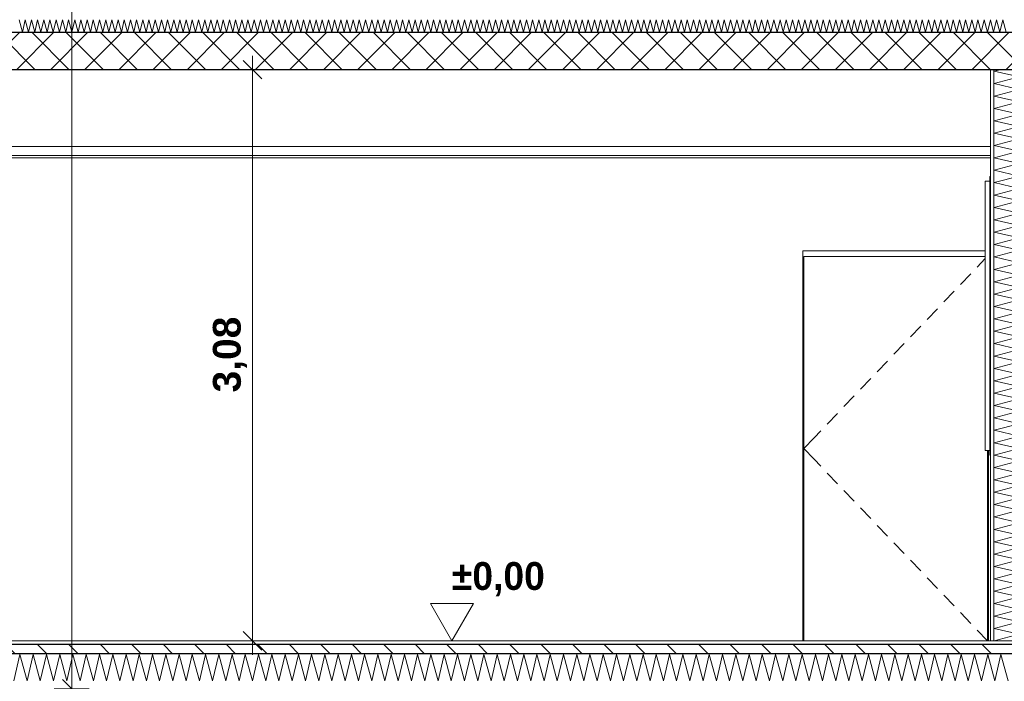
# Model space of a CAD drawing. Header units: millimetres. Extents: x -4481 to 79246, y -53000 to 18468.
# Tile 73 of 79: x 54570 to 59875, y -218 to 3344. Entities that reach past the tile are written whole.
import ezdxf

# ---------------------------------------------------------------- set-up
doc = ezdxf.new("R2010")
doc.units = ezdxf.units.MM
doc.header["$MEASUREMENT"] = 0
doc.linetypes.add('Wipeout_Contour', pattern=[1000, 0, -1000])
for name, color, linetype in [('Nouveau_2D - Cotations pour 100ème', 7, 'Continuous'), ('Nouveau__Murs ext - Périphériques', 7, 'Continuous'), ('Nouveau__Plafonds', 7, 'Continuous'), ('Nouveau__Sols - Dalles', 7, 'Continuous'), ('Nouveau_Fenêtres Archicad', 7, 'Continuous'), ('Nouveau_Portes Archicad', 7, 'Continuous')]:
    doc.layers.add(name, color=color, linetype=linetype)
doc.styles.add('STYLE_GENERE_1', font='GOTHIC.TTF')
doc.styles.add('STYLE_GENERE_2', font='arial.ttf')
doc.linetypes.add('Etanchéité', pattern='A,0,[1,PROJET COUPE BB1.Shx,S=15.873016,R=0,X=0,Y=0.15],-2000,0', length=2000)
doc.dimstyles.new('STYLE_GENERE__10', dxfattribs={"dimtxt": 175, "dimasz": 95, "dimexe": 0.18, "dimexo": 30247.210424, "dimgap": 0, "dimtad": 1, "dimlfac": 0.001, "dimzin": 0, "dimdsep": 46, "dimtxsty": 'STYLE_GENERE_2', "dimblk": 'ARROWHEAD_6', "dimblk1": 'ARROWHEAD_6', "dimblk2": 'ARROWHEAD_6', "dimcen": 0.09, "dimclrd": 1, "dimclre": 1, "dimclrt": 1, "dimazin": 0, "dimtfac": 1, "dimtdec": 4, "dimtmove": 0, "dimatfit": 3, "dimfxl": 0, "dimtolj": 1, "dimtzin": 0, "dimarcsym": 0})
doc.dimstyles.new('STYLE_GENERE__5', dxfattribs={"dimtxt": 150, "dimasz": 95, "dimexe": 0.18, "dimexo": 21959.829925, "dimgap": 0, "dimtad": 1, "dimlfac": 0.001, "dimzin": 0, "dimdsep": 46, "dimtxsty": 'STYLE_GENERE_2', "dimblk": 'ARROWHEAD_6', "dimblk1": 'ARROWHEAD_6', "dimblk2": 'ARROWHEAD_6', "dimcen": 0.09, "dimclrd": 7, "dimclre": 7, "dimclrt": 7, "dimazin": 0, "dimtfac": 1, "dimtdec": 4, "dimtmove": 0, "dimatfit": 3, "dimfxl": 0, "dimtolj": 1, "dimtzin": 0, "dimarcsym": 0})
doc.dimstyles.new('STYLE_GENERE__6', dxfattribs={"dimtxt": 150, "dimasz": 95, "dimexe": 0.18, "dimexo": 21959.829925, "dimgap": 0, "dimtad": 1, "dimlfac": 0.001, "dimzin": 0, "dimdsep": 46, "dimtxsty": 'STYLE_GENERE_2', "dimblk": 'ARROWHEAD_6', "dimblk1": 'ARROWHEAD_6', "dimblk2": 'ARROWHEAD_6', "dimcen": 0.09, "dimclrd": 7, "dimclre": 7, "dimclrt": 7, "dimazin": 0, "dimtfac": 1, "dimtdec": 4, "dimtmove": 2, "dimatfit": 3, "dimfxl": 0, "dimtolj": 1, "dimtzin": 0, "dimarcsym": 0})
doc.dimstyles.new('STYLE_GENERE__9', dxfattribs={"dimtxt": 175, "dimasz": 95, "dimexe": 0.18, "dimexo": 28568.917041, "dimgap": 0, "dimtad": 1, "dimlfac": 0.001, "dimzin": 0, "dimdsep": 46, "dimtxsty": 'STYLE_GENERE_2', "dimblk": 'ARROWHEAD_6', "dimblk1": 'ARROWHEAD_6', "dimblk2": 'ARROWHEAD_6', "dimcen": 0.09, "dimclrd": 1, "dimclre": 1, "dimclrt": 1, "dimazin": 0, "dimtfac": 1, "dimtdec": 4, "dimtmove": 0, "dimatfit": 3, "dimfxl": 0, "dimtolj": 1, "dimtzin": 0, "dimarcsym": 0})
pattern_1 = [(0, (0, 0), (0, 173.2051), [0, -100]), (0, (50, 86.6), (0, 173.2051), [0, -100])]
pattern_2 = [(135, (0, 0), (84.85281, 84.85281), [])]

# ---------------------------------------------------------------- blocks, each defined once
blk = doc.blocks.new('*X18')
at = {"layer": 'Nouveau__Murs ext - Périphériques', "color": 250, "linetype": 'Continuous', "lineweight": 5}
for p, q in [((59821.4, 3066.7), (59852.5, 3075)), ((59954.6, 3035.7), (59821.4, 3066.7)), ((59821.4, 3000), (59954.6, 3035.7)), ((59954.6, 2969), (59821.4, 3000)), ((59821.4, 2933.3), (59954.6, 2969)), ((59954.6, 2902.4), (59821.4, 2933.3)), ((59821.4, 2866.7), (59954.6, 2902.4)), ((59954.6, 2835.7), (59821.4, 2866.7)), ((59821.4, 2800), (59954.6, 2835.7)), ((59954.6, 2769), (59821.4, 2800)), ((59821.4, 2733.3), (59954.6, 2769)), ((59954.6, 2702.4), (59821.4, 2733.3)), ((59821.4, 2666.7), (59954.6, 2702.4)), ((59954.6, 2635.7), (59821.4, 2666.7)), ((59821.4, 2600), (59954.6, 2635.7)), ((59954.6, 2569), (59821.4, 2600)), ((59821.4, 2533.3), (59954.6, 2569)), ((59954.6, 2502.4), (59821.4, 2533.3)), ((59821.4, 2466.7), (59954.6, 2502.4)), ((59954.6, 2435.7), (59821.4, 2466.7)), ((59821.4, 2400), (59954.6, 2435.7)), ((59954.6, 2369), (59821.4, 2400)), ((59821.4, 2333.3), (59954.6, 2369)), ((59954.6, 2302.4), (59821.4, 2333.3)), ((59821.4, 2266.7), (59954.6, 2302.4)), ((59954.6, 2235.7), (59821.4, 2266.7)), ((59821.4, 2200), (59954.6, 2235.7)), ((59954.6, 2169), (59821.4, 2200)), ((59821.4, 2133.3), (59954.6, 2169)), ((59954.6, 2102.4), (59821.4, 2133.3)), ((59821.4, 2066.7), (59954.6, 2102.4)), ((59954.6, 2035.7), (59821.4, 2066.7)), ((59821.4, 2000), (59954.6, 2035.7)), ((59954.6, 1969), (59821.4, 2000)), ((59821.4, 1933.3), (59954.6, 1969)), ((59954.6, 1902.4), (59821.4, 1933.3)), ((59821.4, 1866.7), (59954.6, 1902.4)), ((59954.6, 1835.7), (59821.4, 1866.7)), ((59821.4, 1800), (59954.6, 1835.7)), ((59954.6, 1769), (59821.4, 1800)), ((59821.4, 1733.3), (59954.6, 1769)), ((59954.6, 1702.4), (59821.4, 1733.3)), ((59821.4, 1666.7), (59954.6, 1702.4)), ((59954.6, 1635.7), (59821.4, 1666.7)), ((59821.4, 1600), (59954.6, 1635.7)), ((59954.6, 1569), (59821.4, 1600)), ((59821.4, 1533.3), (59954.6, 1569)), ((59954.6, 1502.4), (59821.4, 1533.3)), ((59821.4, 1466.7), (59954.6, 1502.4)), ((59954.6, 1435.7), (59821.4, 1466.7)), ((59821.4, 1400), (59954.6, 1435.7)), ((59954.6, 1369), (59821.4, 1400)), ((59821.4, 1333.3), (59954.6, 1369)), ((59954.6, 1302.4), (59821.4, 1333.3)), ((59821.4, 1266.7), (59954.6, 1302.4)), ((59954.6, 1235.7), (59821.4, 1266.7)), ((59821.4, 1200), (59954.6, 1235.7)), ((59954.6, 1169), (59821.4, 1200)), ((59821.4, 1133.3), (59954.6, 1169)), ((59954.6, 1102.4), (59821.4, 1133.3)), ((59821.4, 1066.7), (59954.6, 1102.4)), ((59954.6, 1035.7), (59821.4, 1066.7)), ((59821.4, 1000), (59954.6, 1035.7)), ((59954.6, 969), (59821.4, 1000)), ((59821.4, 933.3), (59954.6, 969)), ((59954.6, 902.4), (59821.4, 933.3)), ((59821.4, 866.7), (59954.6, 902.4)), ((59954.6, 835.7), (59821.4, 866.7)), ((59821.4, 800), (59954.6, 835.7)), ((59954.6, 769), (59821.4, 800)), ((59821.4, 733.3), (59954.6, 769)), ((59954.6, 702.4), (59821.4, 733.3)), ((59821.4, 666.7), (59954.6, 702.4)), ((59954.6, 635.7), (59821.4, 666.7)), ((59821.4, 600), (59954.6, 635.7)), ((59954.6, 569), (59821.4, 600)), ((59821.4, 533.3), (59954.6, 569)), ((59954.6, 502.4), (59821.4, 533.3)), ((59821.4, 466.7), (59954.6, 502.4)), ((59954.6, 435.7), (59821.4, 466.7)), ((59821.4, 400), (59954.6, 435.7)), ((59954.6, 369), (59821.4, 400)), ((59821.4, 333.3), (59954.6, 369)), ((59954.6, 302.4), (59821.4, 333.3)), ((59821.4, 266.7), (59954.6, 302.4)), ((59954.6, 235.7), (59821.4, 266.7)), ((59821.4, 200), (59954.6, 235.7)), ((59954.6, 169), (59821.4, 200)), ((59821.4, 133.3), (59954.6, 169)), ((59954.6, 102.4), (59821.4, 133.3)), ((59821.4, 66.7), (59954.6, 102.4)), ((59954.6, 35.7), (59821.4, 66.7)), ((59821.4, 0), (59954.6, 35.7))]:
    blk.add_line(p, q, dxfattribs=at)
blk = doc.blocks.new('Élément de coupe_17')
at = {"layer": 'Nouveau__Murs ext - Périphériques', "color": 7, "linetype": 'Etanchéité', "lineweight": 5}
blk.add_line((60238, 3275), (60238, 0), dxfattribs=at)
at = {"layer": 'Nouveau__Murs ext - Périphériques', "color": 7, "linetype": 'Continuous', "lineweight": 5}
for p, q in [((60278, 3275), (60278, 2498.5)), ((59818, 3075), (59818, 0)), ((60278, 1000), (60278, 0))]:
    blk.add_line(p, q, dxfattribs=at)
at = {"layer": 'Nouveau__Murs ext - Périphériques', "color": 7, "linetype": 'Continuous', "lineweight": 13}
for p, q in [((59800, 3075), (59800, 2613)), ((59800, 2613), (59800, 2600)), ((59800, 2600), (59800, 0))]:
    blk.add_line(p, q, dxfattribs=at)
at = {"color": 254, "linetype": 'Wipeout_Contour', "lineweight": 0, "ltscale": 240070.706284}
blk.add_wipeout([(59968, 3275), (59968, 0), (59978, 0), (59978, 3275)], dxfattribs=at).dxf.layer = 'Nouveau__Murs ext - Périphériques'
at = {"color": 254, "linetype": 'Wipeout_Contour', "lineweight": 0, "ltscale": 240910.083642}
blk.add_wipeout([(60178, 3275), (60178, 0), (60188, 0), (60188, 3275)], dxfattribs=at).dxf.layer = 'Nouveau__Murs ext - Périphériques'
at = {"layer": 'Nouveau__Murs ext - Périphériques', "linetype": 'Continuous', "lineweight": 0}
h = blk.add_hatch(dxfattribs=at)
h.set_pattern_fill('Plâtre___Enduit', color=254, style=0, pattern_type=2)
h.set_pattern_definition(pattern_1)
h.paths.add_polyline_path([(59968, 3275), (59968, 0), (59978, 0), (59978, 3275)])
h = blk.add_hatch(dxfattribs=at)
h.set_pattern_fill('Plâtre___Enduit', color=254, style=0, pattern_type=2)
h.set_pattern_definition(pattern_1)
h.paths.add_polyline_path([(60178, 3275), (60178, 0), (60188, 0), (60188, 3275)])
at = {"layer": 'Nouveau__Murs ext - Périphériques', "color": 7, "linetype": 'Continuous', "lineweight": 5}
for p, q in [((60178, 3275), (60178, 0)), ((60188, 3275), (60188, 0))]:
    blk.add_line(p, q, dxfattribs=at)
at = {"layer": 'Nouveau__Murs ext - Périphériques', "color": 7, "linetype": 'Continuous', "lineweight": 5, "flags": 128}
blk.add_lwpolyline([(60278, 0), (60238, 0), (60188, 0), (60178, 0)], dxfattribs=at)
at = {"color": 254, "linetype": 'Wipeout_Contour', "lineweight": 0, "ltscale": 240009.586153}
blk.add_wipeout([(59958, 3075), (59958, 0), (59968, 0), (59968, 3075)], dxfattribs=at).dxf.layer = 'Nouveau__Murs ext - Périphériques'
at = {"layer": 'Nouveau__Murs ext - Périphériques', "linetype": 'Continuous', "lineweight": 5}
h = blk.add_hatch(dxfattribs=at)
h.set_pattern_fill('__MAÇONNERIE', style=0, pattern_type=2)
h.set_pattern_definition(pattern_2)
h.paths.add_polyline_path([(59978, 3275), (59978, 0), (60178, 0), (60178, 3275)])
at = {"layer": 'Nouveau__Murs ext - Périphériques', "color": 7, "linetype": 'Continuous', "lineweight": 25}
for p, q in [((59978, 3275), (59978, 0)), ((59968, 3075), (59968, 0))]:
    blk.add_line(p, q, dxfattribs=at)
at = {"layer": 'Nouveau__Murs ext - Périphériques', "color": 7, "linetype": 'Continuous', "lineweight": 5}
blk.add_line((59958, 3075), (59958, 0), dxfattribs=at)
at = {"layer": 'Nouveau__Murs ext - Périphériques', "lineweight": 0}
blk.add_blockref('*X18', (0, 0), dxfattribs=at)
blk = doc.blocks.new('*X59')
at = {"layer": 'Nouveau__Sols - Dalles', "color": 250, "linetype": 'Continuous', "lineweight": 5}
for p, q in [((54538.3, -216.4), (54571.4, -73.6)), ((54571.4, -73.6), (54609.7, -216.4)), ((54609.7, -216.4), (54642.9, -73.6)), ((54642.9, -73.6), (54681.1, -216.4)), ((54681.1, -216.4), (54714.3, -73.6)), ((54714.3, -73.6), (54752.5, -216.4)), ((54752.5, -216.4), (54785.7, -73.6)), ((54785.7, -73.6), (54824, -216.4)), ((54824, -216.4), (54857.1, -73.6)), ((54857.1, -73.6), (54895.4, -216.4)), ((54895.4, -216.4), (54928.6, -73.6)), ((54928.6, -73.6), (54966.8, -216.4)), ((54966.8, -216.4), (55000, -73.6)), ((55000, -73.6), (55038.3, -216.4)), ((55038.3, -216.4), (55071.4, -73.6)), ((55071.4, -73.6), (55109.7, -216.4)), ((55109.7, -216.4), (55142.9, -73.6)), ((55142.9, -73.6), (55181.1, -216.4)), ((55181.1, -216.4), (55214.3, -73.6)), ((55214.3, -73.6), (55252.5, -216.4)), ((55252.5, -216.4), (55285.7, -73.6)), ((55285.7, -73.6), (55324, -216.4)), ((55324, -216.4), (55357.1, -73.6)), ((55357.1, -73.6), (55395.4, -216.4)), ((55395.4, -216.4), (55428.6, -73.6)), ((55428.6, -73.6), (55466.8, -216.4)), ((55466.8, -216.4), (55500, -73.6)), ((55500, -73.6), (55538.3, -216.4)), ((55538.3, -216.4), (55571.4, -73.6)), ((55571.4, -73.6), (55609.7, -216.4)), ((55609.7, -216.4), (55642.9, -73.6)), ((55642.9, -73.6), (55681.1, -216.4)), ((55681.1, -216.4), (55714.3, -73.6)), ((55714.3, -73.6), (55752.5, -216.4)), ((55752.5, -216.4), (55785.7, -73.6)), ((55785.7, -73.6), (55824, -216.4)), ((55824, -216.4), (55857.1, -73.6)), ((55857.1, -73.6), (55895.4, -216.4)), ((55895.4, -216.4), (55928.6, -73.6)), ((55928.6, -73.6), (55966.8, -216.4)), ((55966.8, -216.4), (56000, -73.6)), ((56000, -73.6), (56038.3, -216.4)), ((56038.3, -216.4), (56071.4, -73.6)), ((56071.4, -73.6), (56109.7, -216.4)), ((56109.7, -216.4), (56142.9, -73.6)), ((56142.9, -73.6), (56181.1, -216.4)), ((56181.1, -216.4), (56214.3, -73.6)), ((56214.3, -73.6), (56252.5, -216.4)), ((56252.5, -216.4), (56285.7, -73.6)), ((56285.7, -73.6), (56324, -216.4)), ((56324, -216.4), (56357.1, -73.6)), ((56357.1, -73.6), (56395.4, -216.4)), ((56395.4, -216.4), (56428.6, -73.6)), ((56428.6, -73.6), (56466.8, -216.4)), ((56466.8, -216.4), (56500, -73.6)), ((56500, -73.6), (56538.3, -216.4)), ((56538.3, -216.4), (56571.4, -73.6)), ((56571.4, -73.6), (56609.7, -216.4)), ((56609.7, -216.4), (56642.9, -73.6)), ((56642.9, -73.6), (56681.1, -216.4)), ((56681.1, -216.4), (56714.3, -73.6)), ((56714.3, -73.6), (56752.5, -216.4)), ((56752.5, -216.4), (56785.7, -73.6)), ((56785.7, -73.6), (56824, -216.4)), ((56824, -216.4), (56857.1, -73.6)), ((56857.1, -73.6), (56895.4, -216.4)), ((56895.4, -216.4), (56928.6, -73.6)), ((56928.6, -73.6), (56966.8, -216.4)), ((56966.8, -216.4), (57000, -73.6)), ((57000, -73.6), (57038.3, -216.4)), ((57038.3, -216.4), (57071.4, -73.6)), ((57071.4, -73.6), (57109.7, -216.4)), ((57109.7, -216.4), (57142.9, -73.6)), ((57142.9, -73.6), (57181.1, -216.4)), ((57181.1, -216.4), (57214.3, -73.6)), ((57214.3, -73.6), (57252.5, -216.4)), ((57252.5, -216.4), (57285.7, -73.6)), ((57285.7, -73.6), (57324, -216.4)), ((57324, -216.4), (57357.1, -73.6)), ((57357.1, -73.6), (57395.4, -216.4)), ((57395.4, -216.4), (57428.6, -73.6)), ((57428.6, -73.6), (57466.8, -216.4)), ((57466.8, -216.4), (57500, -73.6)), ((57500, -73.6), (57538.3, -216.4)), ((57538.3, -216.4), (57571.4, -73.6)), ((57571.4, -73.6), (57609.7, -216.4)), ((57609.7, -216.4), (57642.9, -73.6)), ((57642.9, -73.6), (57681.1, -216.4)), ((57681.1, -216.4), (57714.3, -73.6)), ((57714.3, -73.6), (57752.5, -216.4)), ((57752.5, -216.4), (57785.7, -73.6)), ((57785.7, -73.6), (57824, -216.4)), ((57824, -216.4), (57857.1, -73.6)), ((57857.1, -73.6), (57895.4, -216.4)), ((57895.4, -216.4), (57928.6, -73.6)), ((57928.6, -73.6), (57966.8, -216.4)), ((57966.8, -216.4), (58000, -73.6)), ((58000, -73.6), (58038.3, -216.4)), ((58038.3, -216.4), (58071.4, -73.6)), ((58071.4, -73.6), (58109.7, -216.4)), ((58109.7, -216.4), (58142.9, -73.6)), ((58142.9, -73.6), (58181.1, -216.4)), ((58181.1, -216.4), (58214.3, -73.6)), ((58214.3, -73.6), (58252.5, -216.4)), ((58252.5, -216.4), (58285.7, -73.6)), ((58285.7, -73.6), (58324, -216.4)), ((58324, -216.4), (58357.1, -73.6)), ((58357.1, -73.6), (58395.4, -216.4)), ((58395.4, -216.4), (58428.6, -73.6)), ((58428.6, -73.6), (58466.8, -216.4)), ((58466.8, -216.4), (58500, -73.6)), ((58500, -73.6), (58538.3, -216.4)), ((58538.3, -216.4), (58571.4, -73.6)), ((58571.4, -73.6), (58609.7, -216.4)), ((58609.7, -216.4), (58642.9, -73.6)), ((58642.9, -73.6), (58681.1, -216.4)), ((58681.1, -216.4), (58714.3, -73.6)), ((58714.3, -73.6), (58752.5, -216.4)), ((58752.5, -216.4), (58785.7, -73.6)), ((58785.7, -73.6), (58824, -216.4)), ((58824, -216.4), (58857.1, -73.6)), ((58857.1, -73.6), (58895.4, -216.4)), ((58895.4, -216.4), (58928.6, -73.6)), ((58928.6, -73.6), (58966.8, -216.4)), ((58966.8, -216.4), (59000, -73.6)), ((59000, -73.6), (59038.3, -216.4)), ((59038.3, -216.4), (59071.4, -73.6)), ((59071.4, -73.6), (59109.7, -216.4)), ((59109.7, -216.4), (59142.9, -73.6)), ((59142.9, -73.6), (59181.1, -216.4)), ((59181.1, -216.4), (59214.3, -73.6)), ((59214.3, -73.6), (59252.5, -216.4)), ((59252.5, -216.4), (59285.7, -73.6)), ((59285.7, -73.6), (59324, -216.4)), ((59324, -216.4), (59357.1, -73.6)), ((59357.1, -73.6), (59395.4, -216.4)), ((59395.4, -216.4), (59428.6, -73.6)), ((59428.6, -73.6), (59466.8, -216.4)), ((59466.8, -216.4), (59500, -73.6)), ((59500, -73.6), (59538.3, -216.4)), ((59538.3, -216.4), (59571.4, -73.6)), ((59571.4, -73.6), (59609.7, -216.4)), ((59609.7, -216.4), (59642.9, -73.6)), ((59642.9, -73.6), (59681.1, -216.4)), ((59681.1, -216.4), (59714.3, -73.6)), ((59714.3, -73.6), (59752.5, -216.4)), ((59752.5, -216.4), (59785.7, -73.6)), ((59785.7, -73.6), (59824, -216.4)), ((59824, -216.4), (59857.1, -73.6)), ((59857.1, -73.6), (59895.4, -216.4))]:
    blk.add_line(p, q, dxfattribs=at)
blk = doc.blocks.new('Élément de coupe_51')
at = {"layer": 'Nouveau__Sols - Dalles', "linetype": 'Continuous', "lineweight": 5}
h = blk.add_hatch(dxfattribs=at)
h.set_pattern_fill('__MAÇONNERIE', style=0, pattern_type=2)
h.set_pattern_definition(pattern_2)
h.paths.add_polyline_path([(59978, -20), (24922, -20), (24922, -70), (59978, -70)])
at = {"layer": 'Nouveau__Sols - Dalles', "color": 7, "linetype": 'Continuous', "lineweight": 5}
blk.add_line((59800, 0), (54187, 0), dxfattribs=at)
at = {"layer": 'Nouveau__Sols - Dalles', "color": 7, "linetype": 'Continuous', "lineweight": 30}
for p, q in [((59978, -20), (24922, -20)), ((59978, -70), (24922, -70))]:
    blk.add_line(p, q, dxfattribs=at)
at = {"layer": 'Nouveau__Sols - Dalles', "color": 7, "linetype": 'Continuous', "lineweight": 5, "flags": 128}
blk.add_lwpolyline([(59978, 0), (59968, 0), (59958, 0), (59818, 0), (59800, 0)], dxfattribs=at)
at = {"layer": 'Nouveau__Sols - Dalles', "lineweight": 0}
blk.add_blockref('*X59', (0, 0), dxfattribs=at)
blk = doc.blocks.new('Élément de coupe_52')
at = {"layer": 'Nouveau_Portes Archicad', "color": 7, "linetype": 'Continuous', "lineweight": 13}
for p, q in [((58790, 2100), (58790, 2040)), ((59773, 2100), (58790, 2100)), ((58795, 0), (58795, 2070)), ((58795, 2070), (59773, 2070)), ((58790, 2040), (58790, 0)), ((59773, 2057.5), (59729.7, 2012.2)), ((59695.1, 1976.1), (59639.8, 1918.2)), ((59605.2, 1882.1), (59549.9, 1824.3)), ((59515.4, 1788.2), (59460.1, 1730.4)), ((59425.5, 1694.2), (59370.2, 1636.4)), ((59335.7, 1600.3), (59280.4, 1542.5)), ((59245.8, 1506.3), (59190.5, 1448.5)), ((59155.9, 1412.4), (59100.6, 1354.6)), ((59066.1, 1318.5), (59010.8, 1260.6)), ((58976.2, 1224.5), (58920.9, 1166.7)), ((58886.4, 1130.6), (58850.3, 1092.8)), ((58850.3, 1092.8), (58795, 1035)), ((58850.3, 977.2), (58795, 1035)), ((59785, 1025), (59785, 0)), ((59790, 0), (59790, 1025)), ((58886.4, 939.4), (58850.3, 977.2)), ((58976.2, 845.5), (58920.9, 903.3)), ((59066.1, 751.5), (59010.8, 809.4)), ((59155.9, 657.6), (59100.6, 715.4)), ((59245.8, 563.7), (59190.5, 621.5)), ((59335.7, 469.7), (59280.4, 527.5)), ((59425.5, 375.8), (59370.2, 433.6)), ((59515.4, 281.8), (59460.1, 339.6)), ((59605.2, 187.9), (59549.9, 245.7)), ((59695.1, 93.9), (59639.8, 151.8)), ((59785, 0), (59729.7, 57.8))]:
    blk.add_line(p, q, dxfattribs=at)
blk = doc.blocks.new('*X147')
at = {"layer": 'Nouveau__Sols - Dalles', "color": 250, "linetype": 'Continuous', "lineweight": 5}
for p, q in [((54566.7, 3343.3), (54584.5, 3276.7)), ((54584.5, 3276.7), (54600, 3343.3)), ((54600, 3343.3), (54617.9, 3276.7)), ((54617.9, 3276.7), (54633.3, 3343.3)), ((54633.3, 3343.3), (54651.2, 3276.7)), ((54651.2, 3276.7), (54666.7, 3343.3)), ((54666.7, 3343.3), (54684.5, 3276.7)), ((54684.5, 3276.7), (54700, 3343.3)), ((54700, 3343.3), (54717.9, 3276.7)), ((54717.9, 3276.7), (54733.3, 3343.3)), ((54733.3, 3343.3), (54751.2, 3276.7)), ((54751.2, 3276.7), (54766.7, 3343.3)), ((54766.7, 3343.3), (54784.5, 3276.7)), ((54784.5, 3276.7), (54800, 3343.3)), ((54800, 3343.3), (54817.9, 3276.7)), ((54817.9, 3276.7), (54833.3, 3343.3)), ((54833.3, 3343.3), (54851.2, 3276.7)), ((54851.2, 3276.7), (54866.7, 3343.3)), ((54866.7, 3343.3), (54884.5, 3276.7)), ((54884.5, 3276.7), (54900, 3343.3)), ((54900, 3343.3), (54917.9, 3276.7)), ((54917.9, 3276.7), (54933.3, 3343.3)), ((54933.3, 3343.3), (54951.2, 3276.7)), ((54951.2, 3276.7), (54966.7, 3343.3)), ((54966.7, 3343.3), (54984.5, 3276.7)), ((54984.5, 3276.7), (55000, 3343.3)), ((55000, 3343.3), (55017.9, 3276.7)), ((55017.9, 3276.7), (55033.3, 3343.3)), ((55033.3, 3343.3), (55051.2, 3276.7)), ((55051.2, 3276.7), (55066.7, 3343.3)), ((55066.7, 3343.3), (55084.5, 3276.7)), ((55084.5, 3276.7), (55100, 3343.3)), ((55100, 3343.3), (55117.9, 3276.7)), ((55117.9, 3276.7), (55133.3, 3343.3)), ((55133.3, 3343.3), (55151.2, 3276.7)), ((55151.2, 3276.7), (55166.7, 3343.3)), ((55166.7, 3343.3), (55184.5, 3276.7)), ((55184.5, 3276.7), (55200, 3343.3)), ((55200, 3343.3), (55217.9, 3276.7)), ((55217.9, 3276.7), (55233.3, 3343.3)), ((55233.3, 3343.3), (55251.2, 3276.7)), ((55251.2, 3276.7), (55266.7, 3343.3)), ((55266.7, 3343.3), (55284.5, 3276.7)), ((55284.5, 3276.7), (55300, 3343.3)), ((55300, 3343.3), (55317.9, 3276.7)), ((55317.9, 3276.7), (55333.3, 3343.3)), ((55333.3, 3343.3), (55351.2, 3276.7)), ((55351.2, 3276.7), (55366.7, 3343.3)), ((55366.7, 3343.3), (55384.5, 3276.7)), ((55384.5, 3276.7), (55400, 3343.3)), ((55400, 3343.3), (55417.9, 3276.7)), ((55417.9, 3276.7), (55433.3, 3343.3)), ((55433.3, 3343.3), (55451.2, 3276.7)), ((55451.2, 3276.7), (55466.7, 3343.3)), ((55466.7, 3343.3), (55484.5, 3276.7)), ((55484.5, 3276.7), (55500, 3343.3)), ((55500, 3343.3), (55517.9, 3276.7)), ((55517.9, 3276.7), (55533.3, 3343.3)), ((55533.3, 3343.3), (55551.2, 3276.7)), ((55551.2, 3276.7), (55566.7, 3343.3)), ((55566.7, 3343.3), (55584.5, 3276.7)), ((55584.5, 3276.7), (55600, 3343.3)), ((55600, 3343.3), (55617.9, 3276.7)), ((55617.9, 3276.7), (55633.3, 3343.3)), ((55633.3, 3343.3), (55651.2, 3276.7)), ((55651.2, 3276.7), (55666.7, 3343.3)), ((55666.7, 3343.3), (55684.5, 3276.7)), ((55684.5, 3276.7), (55700, 3343.3)), ((55700, 3343.3), (55717.9, 3276.7)), ((55717.9, 3276.7), (55733.3, 3343.3)), ((55733.3, 3343.3), (55751.2, 3276.7)), ((55751.2, 3276.7), (55766.7, 3343.3)), ((55766.7, 3343.3), (55784.5, 3276.7)), ((55784.5, 3276.7), (55800, 3343.3)), ((55800, 3343.3), (55817.9, 3276.7)), ((55817.9, 3276.7), (55833.3, 3343.3)), ((55833.3, 3343.3), (55851.2, 3276.7)), ((55851.2, 3276.7), (55866.7, 3343.3)), ((55866.7, 3343.3), (55884.5, 3276.7)), ((55884.5, 3276.7), (55900, 3343.3)), ((55900, 3343.3), (55917.9, 3276.7)), ((55917.9, 3276.7), (55933.3, 3343.3)), ((55933.3, 3343.3), (55951.2, 3276.7)), ((55951.2, 3276.7), (55966.7, 3343.3)), ((55966.7, 3343.3), (55984.5, 3276.7)), ((55984.5, 3276.7), (56000, 3343.3)), ((56000, 3343.3), (56017.9, 3276.7)), ((56017.9, 3276.7), (56033.3, 3343.3)), ((56033.3, 3343.3), (56051.2, 3276.7)), ((56051.2, 3276.7), (56066.7, 3343.3)), ((56066.7, 3343.3), (56084.5, 3276.7)), ((56084.5, 3276.7), (56100, 3343.3)), ((56100, 3343.3), (56117.9, 3276.7)), ((56117.9, 3276.7), (56133.3, 3343.3)), ((56133.3, 3343.3), (56151.2, 3276.7)), ((56151.2, 3276.7), (56166.7, 3343.3)), ((56166.7, 3343.3), (56184.5, 3276.7)), ((56184.5, 3276.7), (56200, 3343.3)), ((56200, 3343.3), (56217.9, 3276.7)), ((56217.9, 3276.7), (56233.3, 3343.3)), ((56233.3, 3343.3), (56251.2, 3276.7)), ((56251.2, 3276.7), (56266.7, 3343.3)), ((56266.7, 3343.3), (56284.5, 3276.7)), ((56284.5, 3276.7), (56300, 3343.3)), ((56300, 3343.3), (56317.9, 3276.7)), ((56317.9, 3276.7), (56333.3, 3343.3)), ((56333.3, 3343.3), (56351.2, 3276.7)), ((56351.2, 3276.7), (56366.7, 3343.3)), ((56366.7, 3343.3), (56384.5, 3276.7)), ((56384.5, 3276.7), (56400, 3343.3)), ((56400, 3343.3), (56417.9, 3276.7)), ((56417.9, 3276.7), (56433.3, 3343.3)), ((56433.3, 3343.3), (56451.2, 3276.7)), ((56451.2, 3276.7), (56466.7, 3343.3)), ((56466.7, 3343.3), (56484.5, 3276.7)), ((56484.5, 3276.7), (56500, 3343.3)), ((56500, 3343.3), (56517.9, 3276.7)), ((56517.9, 3276.7), (56533.3, 3343.3)), ((56533.3, 3343.3), (56551.2, 3276.7)), ((56551.2, 3276.7), (56566.7, 3343.3)), ((56566.7, 3343.3), (56584.5, 3276.7)), ((56584.5, 3276.7), (56600, 3343.3)), ((56600, 3343.3), (56617.9, 3276.7)), ((56617.9, 3276.7), (56633.3, 3343.3)), ((56633.3, 3343.3), (56651.2, 3276.7)), ((56651.2, 3276.7), (56666.7, 3343.3)), ((56666.7, 3343.3), (56684.5, 3276.7)), ((56684.5, 3276.7), (56700, 3343.3)), ((56700, 3343.3), (56717.9, 3276.7)), ((56717.9, 3276.7), (56733.3, 3343.3)), ((56733.3, 3343.3), (56751.2, 3276.7)), ((56751.2, 3276.7), (56766.7, 3343.3)), ((56766.7, 3343.3), (56784.5, 3276.7)), ((56784.5, 3276.7), (56800, 3343.3)), ((56800, 3343.3), (56817.9, 3276.7)), ((56817.9, 3276.7), (56833.3, 3343.3)), ((56833.3, 3343.3), (56851.2, 3276.7)), ((56851.2, 3276.7), (56866.7, 3343.3)), ((56866.7, 3343.3), (56884.5, 3276.7)), ((56884.5, 3276.7), (56900, 3343.3)), ((56900, 3343.3), (56917.9, 3276.7)), ((56917.9, 3276.7), (56933.3, 3343.3)), ((56933.3, 3343.3), (56951.2, 3276.7)), ((56951.2, 3276.7), (56966.7, 3343.3)), ((56966.7, 3343.3), (56984.5, 3276.7)), ((56984.5, 3276.7), (57000, 3343.3)), ((57000, 3343.3), (57017.9, 3276.7)), ((57017.9, 3276.7), (57033.3, 3343.3)), ((57033.3, 3343.3), (57051.2, 3276.7)), ((57051.2, 3276.7), (57066.7, 3343.3)), ((57066.7, 3343.3), (57084.5, 3276.7)), ((57084.5, 3276.7), (57100, 3343.3)), ((57100, 3343.3), (57117.9, 3276.7)), ((57117.9, 3276.7), (57133.3, 3343.3)), ((57133.3, 3343.3), (57151.2, 3276.7)), ((57151.2, 3276.7), (57166.7, 3343.3)), ((57166.7, 3343.3), (57184.5, 3276.7)), ((57184.5, 3276.7), (57200, 3343.3)), ((57200, 3343.3), (57217.9, 3276.7)), ((57217.9, 3276.7), (57233.3, 3343.3)), ((57233.3, 3343.3), (57251.2, 3276.7)), ((57251.2, 3276.7), (57266.7, 3343.3)), ((57266.7, 3343.3), (57284.5, 3276.7)), ((57284.5, 3276.7), (57300, 3343.3)), ((57300, 3343.3), (57317.9, 3276.7)), ((57317.9, 3276.7), (57333.3, 3343.3)), ((57333.3, 3343.3), (57351.2, 3276.7)), ((57351.2, 3276.7), (57366.7, 3343.3)), ((57366.7, 3343.3), (57384.5, 3276.7)), ((57384.5, 3276.7), (57400, 3343.3)), ((57400, 3343.3), (57417.9, 3276.7)), ((57417.9, 3276.7), (57433.3, 3343.3)), ((57433.3, 3343.3), (57451.2, 3276.7)), ((57451.2, 3276.7), (57466.7, 3343.3)), ((57466.7, 3343.3), (57484.5, 3276.7)), ((57484.5, 3276.7), (57500, 3343.3)), ((57500, 3343.3), (57517.9, 3276.7)), ((57517.9, 3276.7), (57533.3, 3343.3)), ((57533.3, 3343.3), (57551.2, 3276.7)), ((57551.2, 3276.7), (57566.7, 3343.3)), ((57566.7, 3343.3), (57584.5, 3276.7)), ((57584.5, 3276.7), (57600, 3343.3)), ((57600, 3343.3), (57617.9, 3276.7)), ((57617.9, 3276.7), (57633.3, 3343.3)), ((57633.3, 3343.3), (57651.2, 3276.7)), ((57651.2, 3276.7), (57666.7, 3343.3)), ((57666.7, 3343.3), (57684.5, 3276.7)), ((57684.5, 3276.7), (57700, 3343.3)), ((57700, 3343.3), (57717.9, 3276.7)), ((57717.9, 3276.7), (57733.3, 3343.3)), ((57733.3, 3343.3), (57751.2, 3276.7)), ((57751.2, 3276.7), (57766.7, 3343.3)), ((57766.7, 3343.3), (57784.5, 3276.7)), ((57784.5, 3276.7), (57800, 3343.3)), ((57800, 3343.3), (57817.9, 3276.7)), ((57817.9, 3276.7), (57833.3, 3343.3)), ((57833.3, 3343.3), (57851.2, 3276.7)), ((57851.2, 3276.7), (57866.7, 3343.3)), ((57866.7, 3343.3), (57884.5, 3276.7)), ((57884.5, 3276.7), (57900, 3343.3)), ((57900, 3343.3), (57917.9, 3276.7)), ((57917.9, 3276.7), (57933.3, 3343.3)), ((57933.3, 3343.3), (57951.2, 3276.7)), ((57951.2, 3276.7), (57966.7, 3343.3)), ((57966.7, 3343.3), (57984.5, 3276.7)), ((57984.5, 3276.7), (58000, 3343.3)), ((58000, 3343.3), (58017.9, 3276.7)), ((58017.9, 3276.7), (58033.3, 3343.3)), ((58033.3, 3343.3), (58051.2, 3276.7)), ((58051.2, 3276.7), (58066.7, 3343.3)), ((58066.7, 3343.3), (58084.5, 3276.7)), ((58084.5, 3276.7), (58100, 3343.3)), ((58100, 3343.3), (58117.9, 3276.7)), ((58117.9, 3276.7), (58133.3, 3343.3)), ((58133.3, 3343.3), (58151.2, 3276.7)), ((58151.2, 3276.7), (58166.7, 3343.3)), ((58166.7, 3343.3), (58184.5, 3276.7)), ((58184.5, 3276.7), (58200, 3343.3)), ((58200, 3343.3), (58217.9, 3276.7)), ((58217.9, 3276.7), (58233.3, 3343.3)), ((58233.3, 3343.3), (58251.2, 3276.7)), ((58251.2, 3276.7), (58266.7, 3343.3)), ((58266.7, 3343.3), (58284.5, 3276.7)), ((58284.5, 3276.7), (58300, 3343.3)), ((58300, 3343.3), (58317.9, 3276.7)), ((58317.9, 3276.7), (58333.3, 3343.3)), ((58333.3, 3343.3), (58351.2, 3276.7)), ((58351.2, 3276.7), (58366.7, 3343.3)), ((58366.7, 3343.3), (58384.5, 3276.7)), ((58384.5, 3276.7), (58400, 3343.3)), ((58400, 3343.3), (58417.9, 3276.7)), ((58417.9, 3276.7), (58433.3, 3343.3)), ((58433.3, 3343.3), (58451.2, 3276.7)), ((58451.2, 3276.7), (58466.7, 3343.3)), ((58466.7, 3343.3), (58484.5, 3276.7)), ((58484.5, 3276.7), (58500, 3343.3)), ((58500, 3343.3), (58517.9, 3276.7)), ((58517.9, 3276.7), (58533.3, 3343.3)), ((58533.3, 3343.3), (58551.2, 3276.7)), ((58551.2, 3276.7), (58566.7, 3343.3)), ((58566.7, 3343.3), (58584.5, 3276.7)), ((58584.5, 3276.7), (58600, 3343.3)), ((58600, 3343.3), (58617.9, 3276.7)), ((58617.9, 3276.7), (58633.3, 3343.3)), ((58633.3, 3343.3), (58651.2, 3276.7)), ((58651.2, 3276.7), (58666.7, 3343.3)), ((58666.7, 3343.3), (58684.5, 3276.7)), ((58684.5, 3276.7), (58700, 3343.3)), ((58700, 3343.3), (58717.9, 3276.7)), ((58717.9, 3276.7), (58733.3, 3343.3)), ((58733.3, 3343.3), (58751.2, 3276.7)), ((58751.2, 3276.7), (58766.7, 3343.3)), ((58766.7, 3343.3), (58784.5, 3276.7)), ((58784.5, 3276.7), (58800, 3343.3)), ((58800, 3343.3), (58817.9, 3276.7)), ((58817.9, 3276.7), (58833.3, 3343.3)), ((58833.3, 3343.3), (58851.2, 3276.7)), ((58851.2, 3276.7), (58866.7, 3343.3)), ((58866.7, 3343.3), (58884.5, 3276.7)), ((58884.5, 3276.7), (58900, 3343.3)), ((58900, 3343.3), (58917.9, 3276.7)), ((58917.9, 3276.7), (58933.3, 3343.3)), ((58933.3, 3343.3), (58951.2, 3276.7)), ((58951.2, 3276.7), (58966.7, 3343.3)), ((58966.7, 3343.3), (58984.5, 3276.7)), ((58984.5, 3276.7), (59000, 3343.3)), ((59000, 3343.3), (59017.9, 3276.7)), ((59017.9, 3276.7), (59033.3, 3343.3)), ((59033.3, 3343.3), (59051.2, 3276.7)), ((59051.2, 3276.7), (59066.7, 3343.3)), ((59066.7, 3343.3), (59084.5, 3276.7)), ((59084.5, 3276.7), (59100, 3343.3)), ((59100, 3343.3), (59117.9, 3276.7)), ((59117.9, 3276.7), (59133.3, 3343.3)), ((59133.3, 3343.3), (59151.2, 3276.7)), ((59151.2, 3276.7), (59166.7, 3343.3)), ((59166.7, 3343.3), (59184.5, 3276.7)), ((59184.5, 3276.7), (59200, 3343.3)), ((59200, 3343.3), (59217.9, 3276.7)), ((59217.9, 3276.7), (59233.3, 3343.3)), ((59233.3, 3343.3), (59251.2, 3276.7)), ((59251.2, 3276.7), (59266.7, 3343.3)), ((59266.7, 3343.3), (59284.5, 3276.7)), ((59284.5, 3276.7), (59300, 3343.3)), ((59300, 3343.3), (59317.9, 3276.7)), ((59317.9, 3276.7), (59333.3, 3343.3)), ((59333.3, 3343.3), (59351.2, 3276.7)), ((59351.2, 3276.7), (59366.7, 3343.3)), ((59366.7, 3343.3), (59384.5, 3276.7)), ((59384.5, 3276.7), (59400, 3343.3)), ((59400, 3343.3), (59417.9, 3276.7)), ((59417.9, 3276.7), (59433.3, 3343.3)), ((59433.3, 3343.3), (59451.2, 3276.7)), ((59451.2, 3276.7), (59466.7, 3343.3)), ((59466.7, 3343.3), (59484.5, 3276.7)), ((59484.5, 3276.7), (59500, 3343.3)), ((59500, 3343.3), (59517.9, 3276.7)), ((59517.9, 3276.7), (59533.3, 3343.3)), ((59533.3, 3343.3), (59551.2, 3276.7)), ((59551.2, 3276.7), (59566.7, 3343.3)), ((59566.7, 3343.3), (59584.5, 3276.7)), ((59584.5, 3276.7), (59600, 3343.3)), ((59600, 3343.3), (59617.9, 3276.7)), ((59617.9, 3276.7), (59633.3, 3343.3)), ((59633.3, 3343.3), (59651.2, 3276.7)), ((59651.2, 3276.7), (59666.7, 3343.3)), ((59666.7, 3343.3), (59684.5, 3276.7)), ((59684.5, 3276.7), (59700, 3343.3)), ((59700, 3343.3), (59717.9, 3276.7)), ((59717.9, 3276.7), (59733.3, 3343.3)), ((59733.3, 3343.3), (59751.2, 3276.7)), ((59751.2, 3276.7), (59766.7, 3343.3)), ((59766.7, 3343.3), (59784.5, 3276.7)), ((59784.5, 3276.7), (59800, 3343.3)), ((59800, 3343.3), (59817.9, 3276.7)), ((59817.9, 3276.7), (59833.3, 3343.3)), ((59833.3, 3343.3), (59851.2, 3276.7)), ((59851.2, 3276.7), (59866.7, 3343.3)), ((59866.7, 3343.3), (59884.5, 3276.7))]:
    blk.add_line(p, q, dxfattribs=at)
blk = doc.blocks.new('Élément de coupe_133')
at = {"layer": 'Nouveau__Sols - Dalles', "linetype": 'Continuous', "lineweight": 35}
h = blk.add_hatch(dxfattribs=at)
h.set_pattern_fill('Béton', style=0, pattern_type=2)
h.set_pattern_definition([(45, (0, 0), (-91.92388, 91.92388), []), (135, (0, 0), (91.92388, 91.92388), [])])
h.paths.add_polyline_path([(54470, 3075), (59968, 3075), (59968, 3275), (54470, 3275)])
at = {"layer": 'Nouveau__Sols - Dalles', "color": 7, "linetype": 'Continuous', "lineweight": 30}
for p, q in [((59968, 3275), (54470, 3275)), ((59800, 3075), (54470, 3075))]:
    blk.add_line(p, q, dxfattribs=at)
at = {"layer": 'Nouveau__Sols - Dalles', "color": 7, "linetype": 'Continuous', "lineweight": 30, "flags": 128}
blk.add_lwpolyline([(59968, 3075), (59958, 3075), (59818, 3075), (59800, 3075)], dxfattribs=at)
at = {"layer": 'Nouveau__Sols - Dalles', "lineweight": 0}
blk.add_blockref('*X147', (0, 0), dxfattribs=at)
blk = doc.blocks.new('Élément de coupe_183')
at = {"layer": 'Nouveau_Fenêtres Archicad', "color": 7, "linetype": 'Continuous', "lineweight": 13}
for p, q in [((59798, 2450), (59798, 2500)), ((59800, 2500), (59798, 2500)), ((59773, 2425), (59773, 2475)), ((59798, 2475), (59773, 2475)), ((59798, 1050), (59798, 2450)), ((59773, 1075), (59773, 2425)), ((59773, 1025), (59773, 1075)), ((59798, 1025), (59773, 1025)), ((59798, 1000), (59798, 1050)), ((60332, 1016.6), (60358, 1015)), ((60358, 1015), (60383, 1013.4)), ((60383, 1013.4), (60383, 993.4)), ((59800, 1000), (59798, 1000)), ((60383, 993.4), (60373, 1003.4))]:
    blk.add_line(p, q, dxfattribs=at)
blk = doc.blocks.new('Élément de coupe_255')
at = {"layer": 'Nouveau__Plafonds', "color": 7, "linetype": 'Continuous', "lineweight": 5}
for p, q in [((59800, 2661), (44943, 2661)), ((59800, 2613), (44943, 2613)), ((59800, 2600), (54187, 2600))]:
    blk.add_line(p, q, dxfattribs=at)
blk = doc.blocks.new('Cotation_4', base_point=(56899, 0))
at = {"layer": 'Nouveau_2D - Cotations pour 100ème', "color": 7, "linetype": 'Continuous', "lineweight": 13}
for p, q in [((56899, 0), (56783, 200)), ((56783, 200), (57015, 200)), ((57015, 200), (56899, 0)), ((56899, 0), (56749, 0)), ((56899, 0), (57049, 0))]:
    blk.add_line(p, q, dxfattribs=at)
at = {"layer": 'Nouveau_2D - Cotations pour 100ème', "color": 7, "lineweight": 13, "insert": (56899, 240), "char_height": 150, "attachment_point": 7, "style": 'STYLE_GENERE_1'}
blk.add_mtext('{\\A1;\\fCentury Gothic|b1|i0|c0|p0;±0,00}', dxfattribs=at)
blk = doc.blocks.new('*D434')
at = {"layer": 'Nouveau_2D - Cotations pour 100ème', "color": 7, "linetype": 'Continuous', "lineweight": 13}
for p, q in [((55874.7, 3025), (55774.7, 3125)), ((55918.5, 3075), (55731, 3075)), ((55824.7, 0), (55824.7, 3075)), ((55918.5, 0), (47059.8, 0)), ((55774.7, 50), (55874.7, -50)), ((55824.7, -75), (55824.7, 0))]:
    blk.add_line(p, q, dxfattribs=at)
at = {"layer": 'Nouveau_2D - Cotations pour 100ème', "color": 7, "lineweight": 13, "insert": (55794.7, 1337.3), "char_height": 150, "attachment_point": 7, "rotation": 90, "style": 'STYLE_GENERE_2'}
blk.add_mtext('{\\A1;\\fArial|b1|i0|c0|p0;3,08}', dxfattribs=at)
blk = doc.blocks.new('ARROWHEAD_6')
at = {"color": 0, "linetype": 'Continuous', "lineweight": 0}
for p, q in [((0, 0), (-1, 0)), ((-0.5, -0.5), (0.5, 0.5))]:
    blk.add_line(p, q, dxfattribs=at)
blk = doc.blocks.new('*D435')
at = {"layer": 'Nouveau_2D - Cotations pour 100ème', "color": 7, "linetype": 'Continuous', "lineweight": 13}
for p, q in [((55874.7, 3025), (55774.7, 3125)), ((55918.5, 3075), (55731, 3075))]:
    blk.add_line(p, q, dxfattribs=at)
blk = doc.blocks.new('*D436')
at = {"layer": 'Nouveau_2D - Cotations pour 100ème', "color": 7, "linetype": 'Continuous', "lineweight": 13}
for p, q in [((55824.7, 3075), (55824.7, 3150)), ((55874.7, 3025), (55774.7, 3125)), ((55918.5, 3075), (55731, 3075))]:
    blk.add_line(p, q, dxfattribs=at)
blk = doc.blocks.new('*D447')
at = {"layer": 'Nouveau_2D - Cotations pour 100ème', "color": 1, "linetype": 'Continuous', "lineweight": 15}
for p, q in [((54850.1, 8270), (54850.1, 8345)), ((54900.1, 8220), (54800.1, 8320)), ((54943.9, 8270), (54756.4, 8270)), ((54850.1, -258.1), (54850.1, 8270)), ((54800.1, -208.1), (54900.1, -308.1)), ((54943.9, -258.1), (54756.4, -258.1)), ((54850.1, -333.1), (54850.1, -258.1))]:
    blk.add_line(p, q, dxfattribs=at)
at = {"layer": 'Nouveau_2D - Cotations pour 100ème', "color": 1, "lineweight": 15, "insert": (54815.1, 3772.4), "char_height": 175, "attachment_point": 7, "rotation": 90, "style": 'STYLE_GENERE_2'}
blk.add_mtext('{\\A1;\\fArial|b1|i0|c0|p0;8,53}', dxfattribs=at)
blk = doc.blocks.new('*D448')
at = {"layer": 'Nouveau_2D - Cotations pour 100ème', "color": 1, "linetype": 'Continuous', "lineweight": 15}
for p, q in [((24272.3, 8270), (24272.3, 8345)), ((24322.3, 8220), (24222.3, 8320)), ((24366, 8270), (24178.5, 8270)), ((24272.3, 826), (24272.3, 8270)), ((24222.3, 876), (24322.3, 776)), ((24366, 826), (24178.5, 826)), ((24272.3, 751), (24272.3, 826))]:
    blk.add_line(p, q, dxfattribs=at)
at = {"layer": 'Nouveau_2D - Cotations pour 100ème', "color": 1, "lineweight": 15, "insert": (24237.3, 4314.4), "char_height": 175, "attachment_point": 7, "rotation": 90, "style": 'STYLE_GENERE_2'}
blk.add_mtext('{\\A1;\\fArial|b1|i0|c0|p0;7,44}', dxfattribs=at)

msp = doc.modelspace()

# ---------------------------------------------------------------- block references
at = {"layer": 'Nouveau_2D - Cotations pour 100ème', "color": 7, "linetype": 'Continuous', "lineweight": 13}
msp.add_blockref('Cotation_4', (56898.957, 0), dxfattribs=at)
at = {"layer": 'Nouveau__Murs ext - Périphériques', "lineweight": 0}
msp.add_blockref('Élément de coupe_17', (0, 0), dxfattribs=at)

# ---------------------------------------------------------------- next in the draw order: block references
at = {"layer": 'Nouveau__Plafonds', "lineweight": 0}
msp.add_blockref('Élément de coupe_255', (0, 0), dxfattribs=at)
at = {"layer": 'Nouveau__Sols - Dalles', "lineweight": 0}
for name in ['Élément de coupe_133', 'Élément de coupe_51']:
    msp.add_blockref(name, (0, 0), dxfattribs=at)
at = {"layer": 'Nouveau_Fenêtres Archicad', "lineweight": 0}
msp.add_blockref('Élément de coupe_183', (0, 0), dxfattribs=at)
at = {"layer": 'Nouveau_Portes Archicad', "lineweight": 0}
msp.add_blockref('Élément de coupe_52', (0, 0), dxfattribs=at)

# ---------------------------------------------------------------- next in the draw order: dimensions: what is measured, and where the dimension line sits
at = {"layer": 'Nouveau_2D - Cotations pour 100ème', "color": 1, "linetype": 'Continuous', "lineweight": 15}
for base, p1, dimstyle, picture, middle in [((24272.278, 8270), (24267.032, 825.971), 'STYLE_GENERE__10', '*D448', (24149.778, 4540.982)), ((54850.127, 8270), (54807.628, -258.083), 'STYLE_GENERE__9', '*D447', (54727.627, 3998.955))]:
    dim = msp.add_linear_dim(base=base, p1=p1, p2=(54596, 8270), angle=90, dimstyle=dimstyle, dxfattribs=at)
    dim.commit()
    dim.dimension.update_dxf_attribs({"geometry": picture, "text_midpoint": middle, "dimtype": 160, "text_rotation": 90})
at = {"layer": 'Nouveau_2D - Cotations pour 100ème', "color": 7, "linetype": 'Continuous', "lineweight": 13}
for p1, dimstyle, picture, middle in [((58394.500612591, 3075), 'STYLE_GENERE__6', '*D436', (55675.947332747, 3051.789282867)), ((25099.999992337, 0), 'STYLE_GENERE__5', '*D434', (55719.711680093, 1531.497007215)), ((58394.500612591, 3075), 'STYLE_GENERE__5', '*D435', (55719.711680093, 3068.997007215))]:
    dim = msp.add_linear_dim(base=(55824.711681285, 3075), p1=p1, p2=(58394.500612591, 3075), angle=90, dimstyle=dimstyle, dxfattribs=at)
    dim.commit()
    dim.dimension.update_dxf_attribs({"geometry": picture, "text_midpoint": middle, "dimtype": 160, "text_rotation": 90})

doc.saveas('drawing.dxf')
